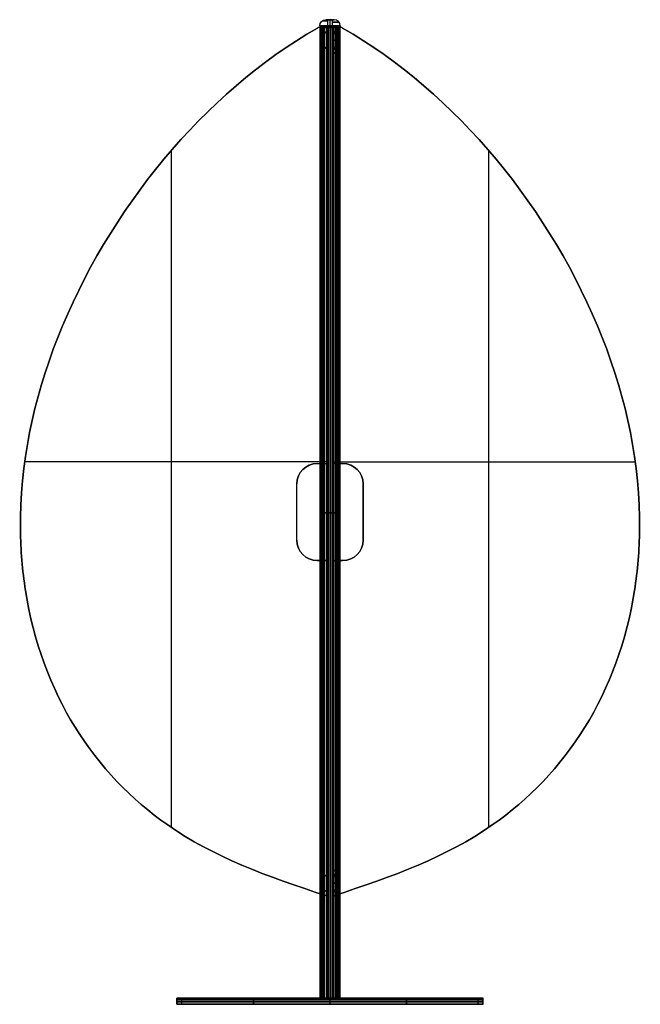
# Model space of a CAD drawing. Header units: millimetres. Extents: x -607 to 607, y -12 to 1915.
import ezdxf

# ---------------------------------------------------------------- set-up
doc = ezdxf.new("R2010")
doc.units = ezdxf.units.MM
doc.header["$MEASUREMENT"] = 0
doc.layers.add('Capa 01', color=7, linetype='Continuous', true_color=0x000000)

msp = doc.modelspace()

# ---------------------------------------------------------------- linework, layer by layer
at = {"layer": 'Capa 01', "color": 254, "true_color": 0xcad1ee}
for p, q in [((-8, 1915), (8, 1915)), ((0, 1915, -4), (0, 1915, 4)), ((-20, 1903), (-20, 1900)), ((-20, 1900), (20, 1900)), ((-19.7, 1900), (-6, 1900)), ((-16.6, 0, -4.5), (-16.6, 1900, -4.5)), ((-16.6, 0, 4.5), (-16.6, 1900, 4.5)), ((-16.3, 0, -6), (-16.3, 1900, -6)), ((-16.3, 0, 6), (-16.3, 1900, 6)), ((-15.3, 0, -7.5), (-15.3, 1900, -7.5)), ((-15.3, 0, 7.5), (-15.3, 1900, 7.5)), ((-13.8, 0, -7.5), (-13.8, 1900, -7.5)), ((-13.8, 0, 7.5), (-13.8, 1900, 7.5)), ((-12.8, 1900, 4), (-12.8, 1900, -4)), ((-10.3, 1891.5, -4), (-10.3, 1891.5, 4)), ((-10.3, 1888.5, -4), (-10.3, 1888.5, 4)), ((-9.9, 0, -10.5), (-9.9, 1900, -10.5)), ((-9.9, 0, 10.5), (-9.9, 1900, 10.5)), ((-6, 1900), (-3.5, 1900)), ((-6, 0), (-6, 1900)), ((-6, 1900), (-6, 1046.4)), ((-4.5, 0, 6.8), (-4.5, 1900, 6.8)), ((-4.5, 0, -6.8), (-4.5, 1900, -6.8)), ((4, 1901.5, 16), (-4, 1901.5, 16)), ((-4, 1901.5, -16), (4, 1901.5, -16)), ((-3.5, 1900), (-3.5, 0)), ((0, 1900, 16), (0, 1903, 16)), ((0, 1900, -16), (0, 1903, -16)), ((0, 0, -16), (0, 1900, -16)), ((0, 0, 16), (0, 1900, 16)), ((0, 0, -14.5), (0, 1900, -14.5)), ((0, 0, 14.5), (0, 1900, 14.5)), ((0, 1900, -16), (0, 1900, -14.5)), ((0, 1900, -12), (0, 1900, -10.5)), ((0, 1900, -5.5), (0, 1900, -3.5)), ((0, 1900, 3.5), (0, 1900, 5.5)), ((0, 1900, 10.5), (0, 1900, 12)), ((0, 1900, 14.5), (0, 1900, 16)), ((0, 0, -12), (0, 1900, -12)), ((0, 0, 12), (0, 1900, 12)), ((0, 1900, 5.5), (0, 0, 5.5)), ((0, 0, -10.5), (0, 1900, -10.5)), ((0, 0, 10.5), (0, 1900, 10.5)), ((0, 1900, -16), (0, 1900, 16)), ((3.5, 1900), (6, 1900)), ((3.5, 1900), (3.5, 0)), ((4.5, 0, 6.8), (4.5, 1900, 6.8)), ((4.5, 0, -6.8), (4.5, 1900, -6.8)), ((6, 1900, -7.2), (14.5, 1900, -7.2)), ((6, 1900, -7.2), (6, 1850, -7.2)), ((6, 1046.4), (6, 1900)), ((6, 1900), (19.7, 1900)), ((6, 0), (6, 1900)), ((6, 1900, 7.2), (6, 1850, 7.2)), ((6, 1900, 7.2), (14.5, 1900, 7.2)), ((9.9, 0, 10.5), (9.9, 1900, 10.5)), ((9.9, 0, -10.5), (9.9, 1900, -10.5)), ((10.2, 1892.5, -10.5), (10.2, 1900, -10.5)), ((10.2, 1900, -10.5), (10.2, 1900, -4)), ((10.2, 1891.5, -4), (10.2, 1900, -4)), ((10.2, 1900, 4), (10.2, 1900, 10.5)), ((10.2, 1892.5, 10.5), (10.2, 1900, 10.5)), ((10.2, 1891.5, 4), (10.2, 1900, 4)), ((10.2, 1891.5, -9.5), (10.2, 1892.5, -10.5)), ((10.2, 1891.5, 9.5), (10.2, 1892.5, 10.5)), ((10.2, 1891.5, -9.5), (10.2, 1891.5, -4)), ((10.2, 1891.5, -4), (10.2, 1891.5, 4)), ((10.2, 1891.5, 4), (10.2, 1891.5, 9.5)), ((10.2, 1888.5, -9.5), (10.2, 1887.5, -10.5)), ((10.2, 1888.5, -9.5), (10.2, 1888.5, -4)), ((10.2, 1861.5, -4), (10.2, 1888.5, -4)), ((10.2, 1888.5, -4), (10.2, 1888.5, 4)), ((10.2, 1888.5, 9.5), (10.2, 1887.5, 10.5)), ((10.2, 1888.5, 4), (10.2, 1888.5, 9.5)), ((10.2, 1861.5, 4), (10.2, 1888.5, 4)), ((12.8, 1900, 4), (12.8, 1900, -4)), ((13.8, 0, 7.5), (13.8, 1900, 7.5)), ((13.8, 0, -7.5), (13.8, 1900, -7.5)), ((14.5, 1850, -7.2), (14.5, 1900, -7.2)), ((14.5, 1850, 7.2), (14.5, 1900, 7.2)), ((15.3, 0, 7.5), (15.3, 1900, 7.5)), ((15.3, 0, -7.5), (15.3, 1900, -7.5)), ((16.3, 0, 6), (16.3, 1900, 6)), ((16.3, 0, -6), (16.3, 1900, -6)), ((16.6, 0, 4.5), (16.6, 1900, 4.5)), ((16.6, 0, -4.5), (16.6, 1900, -4.5)), ((20, 1903), (20, 1900)), ((6, 1875, -10.5), (14.5, 1875, -10.5)), ((6, 1875, -10.5), (6, 1875, -4)), ((14.5, 1875, -4), (6, 1875, -4)), ((6, 1875, 4), (6, 1875, 10.5)), ((6, 1875, 10.5), (14.5, 1875, 10.5)), ((6, 1875, 4), (14.5, 1875, 4)), ((10.2, 1862.5, -10.5), (10.2, 1887.5, -10.5)), ((10.2, 1862.5, 10.5), (10.2, 1887.5, 10.5)), ((14.5, 1875, -10.5), (14.5, 1875, -4)), ((14.5, 1875, 4), (14.5, 1875, 10.5)), ((-10.3, 1861.5, -4), (-10.3, 1861.5, 4)), ((-10.3, 1858.5, -4), (-10.3, 1858.5, 4)), ((6, 1850, -7.2), (14.5, 1850, -7.2)), ((6, 1850, 7.2), (14.5, 1850, 7.2)), ((10.2, 1861.5, -9.5), (10.2, 1862.5, -10.5)), ((10.2, 1861.5, 9.5), (10.2, 1862.5, 10.5)), ((10.2, 1861.5, -9.5), (10.2, 1861.5, -4)), ((10.2, 1861.5, -4), (10.2, 1861.5, 4)), ((10.2, 1861.5, 4), (10.2, 1861.5, 9.5)), ((10.2, 1858.5, -9.5), (10.2, 1857.5, -10.5)), ((10.2, 1858.5, -9.5), (10.2, 1858.5, -4)), ((10.2, 1850, -4), (10.2, 1858.5, -4)), ((10.2, 1858.5, -4), (10.2, 1858.5, 4)), ((10.2, 1858.5, 9.5), (10.2, 1857.5, 10.5)), ((10.2, 1858.5, 4), (10.2, 1858.5, 9.5)), ((10.2, 1850, 4), (10.2, 1858.5, 4)), ((10.2, 1850, -10.5), (10.2, 1857.5, -10.5)), ((10.2, 1850, 10.5), (10.2, 1857.5, 10.5)), ((10.2, 1850, -4), (10.2, 1850, -10.5)), ((10.2, 1850, 10.5), (10.2, 1850, 4)), ((-310.8, 1658.6, -4), (-310.8, 334.3, -4)), ((-310.8, 1658.6, 4), (-310.8, 334.3, 4)), ((310.8, 334.3, -4), (310.8, 1658.6, -4)), ((310.8, 334.3, 4), (310.8, 1658.6, 4)), ((-6, 1473.2, 4), (-6, 1473.2, -4)), ((6, 1473.2, 4), (6, 1473.2, -4)), ((-6, 1050, -4), (-597.4, 1050, -4)), ((-6, 1050, 4), (-597.4, 1050, 4)), ((-25, 1046.4), (-6, 1046.4)), ((-15.5, 1046.4, -4), (-15.5, 1046.4, 4)), ((6, 1050, -4), (597.4, 1050, -4)), ((6, 1050, 4), (597.4, 1050, 4)), ((6, 1046.4), (25, 1046.4)), ((15.5, 1046.4, -4), (15.5, 1046.4, 4)), ((-65, 896.4), (-65, 1006.4)), ((65, 896.4), (65, 1006.4)), ((-65, 951.4, 4), (-65, 951.4, -4)), ((-13.8, 950, -4.5), (-19.4, 950, -4.5)), ((-13.8, 950, 4.5), (-19.4, 950, 4.5)), ((-15.3, 950, -6), (-17.2, 950, -6)), ((-15.3, 950, 6), (-17.2, 950, 6)), ((-15.3, 950, -6), (-15.3, 950, -9.1)), ((-15.3, 950, 6), (-15.3, 950, 9.1)), ((-13.8, 950, -4.5), (-13.8, 950, -10.5)), ((-6, 950, -10.5), (-13.8, 950, -10.5)), ((-6, 950, 10.5), (-13.8, 950, 10.5)), ((-13.8, 950, 4.5), (-13.8, 950, 10.5)), ((12.1, 950, -12), (-12.1, 950, -12)), ((12.1, 950, 12), (-12.1, 950, 12)), ((-6, 950, 10.5), (-6, 950, -10.5)), ((-4.5, 950, 10.5), (-4.5, 950, 3.2)), ((-4.5, 950, -3.2), (-4.5, 950, -10.5)), ((-4.5, 950, -10.5), (4.5, 950, -10.5)), ((4.5, 950, 10.5), (-4.5, 950, 10.5)), ((-4, 950, -16), (4, 950, -16)), ((-4, 950, 16), (4, 950, 16)), ((-4, 950, -14.5), (4, 950, -14.5)), ((-4, 950, 14.5), (4, 950, 14.5)), ((4.5, 950, 3.2), (4.5, 950, 10.5)), ((4.5, 950, -10.5), (4.5, 950, -3.2)), ((6, 950, 10.5), (13.8, 950, 10.5)), ((6, 950, -10.5), (6, 950, 10.5)), ((6, 950, -10.5), (13.8, 950, -10.5)), ((13.8, 950, 4.5), (19.4, 950, 4.5)), ((13.8, 950, 4.5), (13.8, 950, 10.5)), ((13.8, 950, -4.5), (13.8, 950, -10.5)), ((13.8, 950, -4.5), (19.4, 950, -4.5)), ((15.3, 950, 6), (17.2, 950, 6)), ((15.3, 950, 6), (15.3, 950, 9.1)), ((15.3, 950, -6), (17.2, 950, -6)), ((15.3, 950, -6), (15.3, 950, -9.1)), ((65, 951.4, -4), (65, 951.4, 4)), ((-25, 856.4), (-6, 856.4)), ((-15.5, 856.4, 4), (-15.5, 856.4, -4)), ((-6, 856.4), (-6, 200)), ((6, 200), (6, 856.4)), ((6, 856.4), (25, 856.4)), ((15.5, 856.4, 4), (15.5, 856.4, -4)), ((-6, 528.2, 4), (-6, 528.2, -4)), ((6, 528.2, 4), (6, 528.2, -4)), ((-10.3, 241.5, -4), (-10.3, 241.5, 4)), ((-10.3, 238.5, -4), (-10.3, 238.5, 4)), ((6, 250, 7.2), (6, 200, 7.2)), ((6, 250, 7.2), (14.5, 250, 7.2)), ((6, 250, -7.2), (14.5, 250, -7.2)), ((6, 250, -7.2), (6, 200, -7.2)), ((10.2, 250, 4), (10.2, 250, 10.5)), ((10.2, 242.5, 10.5), (10.2, 250, 10.5)), ((10.2, 241.5, 4), (10.2, 250, 4)), ((10.2, 242.5, -10.5), (10.2, 250, -10.5)), ((10.2, 250, -10.5), (10.2, 250, -4)), ((10.2, 241.5, -4), (10.2, 250, -4)), ((10.2, 241.5, 9.5), (10.2, 242.5, 10.5)), ((10.2, 241.5, -9.5), (10.2, 242.5, -10.5)), ((10.2, 241.5, 4), (10.2, 241.5, 9.5)), ((10.2, 241.5, -4), (10.2, 241.5, 4)), ((10.2, 241.5, -9.5), (10.2, 241.5, -4)), ((10.2, 238.5, 9.5), (10.2, 237.5, 10.5)), ((10.2, 238.5, 4), (10.2, 238.5, 9.5)), ((10.2, 211.5, 4), (10.2, 238.5, 4)), ((10.2, 238.5, -4), (10.2, 238.5, 4)), ((10.2, 238.5, -9.5), (10.2, 237.5, -10.5)), ((10.2, 238.5, -9.5), (10.2, 238.5, -4)), ((10.2, 211.5, -4), (10.2, 238.5, -4)), ((10.2, 212.5, 10.5), (10.2, 237.5, 10.5)), ((10.2, 212.5, -10.5), (10.2, 237.5, -10.5)), ((14.5, 200, 7.2), (14.5, 250, 7.2)), ((14.5, 200, -7.2), (14.5, 250, -7.2)), ((6, 225, 4), (6, 225, 10.5)), ((6, 225, 10.5), (14.5, 225, 10.5)), ((6, 225, 4), (14.5, 225, 4)), ((6, 225, -10.5), (14.5, 225, -10.5)), ((6, 225, -10.5), (6, 225, -4)), ((14.5, 225, -4), (6, 225, -4)), ((10.2, 211.5, 9.5), (10.2, 212.5, 10.5)), ((10.2, 211.5, -9.5), (10.2, 212.5, -10.5)), ((14.5, 225, 4), (14.5, 225, 10.5)), ((14.5, 225, -10.5), (14.5, 225, -4)), ((-10.3, 211.5, -4), (-10.3, 211.5, 4)), ((-10.3, 208.5, -4), (-10.3, 208.5, 4)), ((6, 200, 7.2), (14.5, 200, 7.2)), ((6, 200, -7.2), (14.5, 200, -7.2)), ((10.2, 211.5, 4), (10.2, 211.5, 9.5)), ((10.2, 211.5, -4), (10.2, 211.5, 4)), ((10.2, 211.5, -9.5), (10.2, 211.5, -4)), ((10.2, 208.5, 9.5), (10.2, 207.5, 10.5)), ((10.2, 208.5, 4), (10.2, 208.5, 9.5)), ((10.2, 200, 4), (10.2, 208.5, 4)), ((10.2, 208.5, -4), (10.2, 208.5, 4)), ((10.2, 208.5, -9.5), (10.2, 207.5, -10.5)), ((10.2, 208.5, -9.5), (10.2, 208.5, -4)), ((10.2, 200, -4), (10.2, 208.5, -4)), ((10.2, 200, 10.5), (10.2, 207.5, 10.5)), ((10.2, 200, -10.5), (10.2, 207.5, -10.5)), ((10.2, 200, 10.5), (10.2, 200, 4)), ((10.2, 200, -4), (10.2, 200, -10.5)), ((-300, 0), (300, 0)), ((-6, 0), (-3.5, 0)), ((0, 0, -150), (0, 0, 150)), ((0, 0, -16), (0, 0, -14.5)), ((0, 0, -12), (0, 0, -10.5)), ((0, 0, -5.5), (0, 0, -3.5)), ((0, 0, 3.5), (0, 0, 5.5)), ((0, 0, 10.5), (0, 0, 12)), ((0, 0, 14.5), (0, 0, 16)), ((3.5, 0), (6, 0)), ((-300, -12), (-300, 0)), ((-300, -12), (-299, -12)), ((-299, -2), (-290, -2)), ((-299, -12), (-299, -2)), ((-290, -12), (-290, -2)), ((-290, -12), (290, -12)), ((-150, -6, 150), (150, -6, 150)), ((150, -6, -150), (-150, -6, -150)), ((-150, -7, -140), (150, -7, -140)), ((150, -7, 140), (-150, -7, 140)), ((150, -7, 149), (-150, -7, 149)), ((-150, -7, -149), (150, -7, -149)), ((0, -12, 150), (0, 0, 150)), ((0, -12, -150), (0, 0, -150)), ((0, -2, -149), (0, -2, -140)), ((0, -2, 140), (0, -2, 149)), ((0, -12, -140), (0, -2, -140)), ((0, -12, 140), (0, -2, 140)), ((0, -12, 149), (0, -2, 149)), ((0, -12, -149), (0, -2, -149)), ((0, -12, 140), (0, -12, -140)), ((0, -12, 150), (0, -12, 149)), ((0, -12, -149), (0, -12, -150)), ((290, -2), (299, -2)), ((290, -12), (290, -2)), ((299, -12), (299, -2)), ((299, -12), (300, -12)), ((300, -12), (300, 0))]:
    msp.add_line(p, q, dxfattribs=at)
at = {"layer": 'Capa 01', "color": 254, "true_color": 0xcad1ee, "extrusion": (-7.40149e-17, 0, -1)}
msp.add_arc((8, 1903), 12, 0, 90, dxfattribs=at)
at = {"layer": 'Capa 01', "color": 254, "true_color": 0xcad1ee, "extrusion": (0, 1, 0)}
for centre, radius, start, end in [((4, 0, 1912.8), 10.9, 270, 90), ((-4, 0, 1909.9), 13.8, 90, 270), ((4, 0, 1900), 16, 270, 90), ((0, 0, 1900), 5.5, 35.0968, 144.9032), ((0, 0, 1900), 5.5, 215.0968, 270), ((-4, 0, 1900), 16, 90, 270), ((150, 0), 150, 270, 90), ((4, 0), 16, 16.3348, 90), ((4, 0), 16, 270, 343.6652), ((4, 0), 14.5, 24.4433, 38.8025), ((4, 0), 14.5, 321.1975, 335.5567), ((4, 0), 14.5, 55.8516, 90), ((4, 0), 14.5, 270, 304.1484), ((0, 0), 5.5, 270, 324.9032), ((0, 0), 5.5, 35.0968, 144.9032), ((0, 0), 3.5, 270, 90), ((0, 0), 5.5, 215.0968, 270), ((-4, 0), 16, 196.3348, 270), ((-4, 0), 14.5, 235.8516, 270), ((-4, 0), 14.5, 90, 124.1484), ((-4, 0), 16, 90, 163.6652), ((-4, 0), 14.5, 204.4433, 218.8025), ((-4, 0), 14.5, 141.1975, 155.5567), ((-150, 0), 150, 90, 270), ((150, 0, -6), 150, 270, 90), ((150, 0, -7), 149, 270, 90), ((150, 0, -7), 140, 270, 90), ((150, 0, -12), 140, 270, 90), ((-150, 0, -2), 149, 90, 270), ((-150, 0, -6), 150, 90, 270), ((-150, 0, -7), 140, 90, 270), ((-150, 0, -7), 149, 90, 270), ((-150, 0, -12), 140, 90, 270)]:
    msp.add_arc(centre, radius, start, end, dxfattribs=at)
at = {"layer": 'Capa 01', "color": 254, "true_color": 0xcad1ee, "extrusion": (0, 1, -2.84217e-14)}
msp.add_arc((4, 0, 1915), 4, 270, 90, dxfattribs=at)
at = {"layer": 'Capa 01', "color": 254, "true_color": 0xcad1ee, "extrusion": (1, 0, -7.22801e-17)}
msp.add_arc((1903, -4, -4), 12, 270, 0, dxfattribs=at)
at = {"layer": 'Capa 01', "color": 254, "true_color": 0xcad1ee, "extrusion": (-1, 0, 0)}
for centre, start, end in [((-1903, 4, 4), 90, 180), ((-1903, 4), 90, 180), ((-1903, -4, -4), 180, 270)]:
    msp.add_arc(centre, 12, start, end, dxfattribs=at)
at = {"layer": 'Capa 01', "color": 254, "true_color": 0xcad1ee, "extrusion": (1, 0, 0)}
for centre, start, end in [((1903, -4), 270, 0), ((1903, 4, 4), 360, 90)]:
    msp.add_arc(centre, 12, start, end, dxfattribs=at)
at = {"layer": 'Capa 01', "color": 254, "true_color": 0xcad1ee, "extrusion": (0, 1, 2.84217e-14)}
msp.add_arc((-4, 0, 1915), 4, 90, 270, dxfattribs=at)
at = {"layer": 'Capa 01', "color": 254, "true_color": 0xcad1ee}
for centre, radius, start, end in [((8, 1903), 12, 0, 90), ((-19.7, 1890, -4), 10, 90, 119.682), ((-19.7, 1890, 4), 10, 90, 119.682), ((-19.7, 1890), 10, 90, 119.682), ((-10.3, 1890), 1.5, 0, 180), ((-10.3, 1890), 1.5, 180, 0), ((-10.3, 1890, -4), 1.5, 0, 180), ((10.2, 1890, -10.5), 2.5, 180, 0), ((10.2, 1890, -9.5), 1.5, 0, 180), ((10.2, 1890, -4), 1.5, 0, 180), ((10.2, 1890, -6.8), 1.5, 0, 180), ((10.2, 1890), 1.5, 0, 180), ((10.2, 1890, 6.7), 1.5, 0, 180), ((10.2, 1890, -6.8), 1.5, 180, 0), ((10.2, 1890, -4), 1.5, 180, 0), ((10.2, 1890), 1.5, 180, 0), ((10.2, 1890, 9.5), 1.5, 180, 0), ((10.2, 1890, 4), 1.5, 180, 0), ((10.2, 1890, 6.7), 1.5, 180, 0), ((19.7, 1890, -4), 10, 60.318, 90), ((19.7, 1890, 4), 10, 60.318, 90), ((19.7, 1890), 10, 60.318, 90), ((-10.3, 1860), 1.5, 0, 180), ((-10.3, 1860), 1.5, 180, 0), ((-10.3, 1860, -4), 1.5, 0, 180), ((10.2, 1860, -10.5), 2.5, 180, 0), ((10.2, 1860, -9.5), 1.5, 0, 180), ((10.2, 1860, -4), 1.5, 0, 180), ((10.2, 1860, -6.8), 1.5, 0, 180), ((10.2, 1860), 1.5, 0, 180), ((10.2, 1860, 6.7), 1.5, 0, 180), ((10.2, 1860, -6.8), 1.5, 180, 0), ((10.2, 1860, -4), 1.5, 180, 0), ((10.2, 1860), 1.5, 180, 0), ((10.2, 1860, 9.5), 1.5, 180, 0), ((10.2, 1860, 4), 1.5, 180, 0), ((10.2, 1860, 6.7), 1.5, 180, 0), ((-25, 1006.4), 40, 90, 180), ((25, 1006.4), 40, 0, 90), ((-25, 896.4), 40, 180, 270), ((25, 896.4), 40, 270, 0), ((-10.3, 240, -4), 1.5, 0, 180), ((-10.3, 240), 1.5, 0, 180), ((-10.3, 240), 1.5, 180, 0), ((10.2, 240, -10.5), 2.5, 180, 0), ((10.2, 240, 6.7), 1.5, 0, 180), ((10.2, 240), 1.5, 0, 180), ((10.2, 240, -9.5), 1.5, 0, 180), ((10.2, 240, -4), 1.5, 0, 180), ((10.2, 240, -6.8), 1.5, 0, 180), ((10.2, 240, 9.5), 1.5, 180, 0), ((10.2, 240, 4), 1.5, 180, 0), ((10.2, 240, 6.7), 1.5, 180, 0), ((10.2, 240, -4), 1.5, 180, 0), ((10.2, 240), 1.5, 180, 0), ((10.2, 240, -6.8), 1.5, 180, 0), ((-10.3, 210, -4), 1.5, 360, 180), ((-10.3, 210), 1.5, 0, 180), ((-10.3, 210), 1.5, 180, 0), ((10.2, 210, -10.5), 2.5, 180, 0), ((10.2, 210, 6.7), 1.5, 0, 180), ((10.2, 210), 1.5, 0, 180), ((10.2, 210, -9.5), 1.5, 0, 180), ((10.2, 210, -4), 1.5, 360, 180), ((10.2, 210, -6.8), 1.5, 0, 180), ((10.2, 210, 9.5), 1.5, 180, 0), ((10.2, 210, 4), 1.5, 180, 0), ((10.2, 210, 6.7), 1.5, 180, 0), ((10.2, 210, -4), 1.5, 180, 0), ((10.2, 210), 1.5, 180, 0), ((10.2, 210, -6.8), 1.5, 180, 0)]:
    msp.add_arc(centre, radius, start, end, dxfattribs=at)
at = {"layer": 'Capa 01', "color": 254, "true_color": 0xcad1ee, "extrusion": (0, -1, 0)}
for centre, radius, start, end in [((-4, 0, -1903), 16, 90, 270), ((-4, 0, -1901.5), 16, 90, 270), ((-4, 0, -1900), 16, 90, 163.6652), ((-4, 0, -1900), 16, 196.3348, 270), ((-4, 0, -1900), 14.5, 141.1975, 155.5567), ((-4, 0, -1900), 14.5, 204.4433, 218.8025), ((-4, 0, -1900), 14.5, 90, 124.1484), ((-4, 0, -1900), 14.5, 235.8516, 270), ((0, 0, -1900), 5.5, 215.0968, 270), ((0, 0, -1900), 3.5, 90, 270), ((0, 0, -1900), 3.5, 270, 90), ((4, 0, -1903), 16, 270, 90), ((4, 0, -1901.5), 16, 270, 90), ((4, 0, -1900), 16, 270, 343.6652), ((4, 0, -1900), 14.5, 270, 304.1484), ((4, 0, -1900), 14.5, 55.8516, 90), ((4, 0, -1900), 16, 16.3348, 90), ((4, 0, -1900), 14.5, 321.1975, 335.5567), ((4, 0, -1900), 14.5, 24.4433, 38.8025), ((-4, 0, -950), 16, 90, 163.6652), ((-4, 0, -950), 16, 196.3348, 270), ((-4, 0, -950), 14.5, 141.1975, 155.5567), ((-4, 0, -950), 14.5, 204.4433, 218.8025), ((-4, 0, -950), 14.5, 90, 124.1484), ((-4, 0, -950), 14.5, 235.8516, 270), ((0, 0, -950), 5.5, 215.0968, 270), ((0, 0, -950), 5.5, 35.0968, 144.9032), ((0, 0, -950), 3.5, 90, 270), ((0, 0, -950), 5.5, 270, 324.9032), ((0, 0, -950), 3.5, 270, 90), ((4, 0, -950), 16, 270, 343.6652), ((4, 0, -950), 14.5, 270, 304.1484), ((4, 0, -950), 14.5, 55.8516, 90), ((4, 0, -950), 16, 16.3348, 90), ((4, 0, -950), 14.5, 321.1975, 335.5567), ((4, 0, -950), 14.5, 24.4433, 38.8025), ((0, 0), 3.5, 270, 90), ((-150, 0, 2), 140, 90, 270), ((150, 0, 2), 140, 270, 90)]:
    msp.add_arc(centre, radius, start, end, dxfattribs=at)
at = {"layer": 'Capa 01', "color": 254, "true_color": 0xcad1ee, "extrusion": (0, 0, -1)}
for centre, radius, start, end in [((10.2, 1890, -4), 1.5, 0, 180), ((10.2, 1890, 4), 1.5, 180, 0), ((10.2, 1890, -4), 1.5, 180, 0), ((-10.3, 1890, 10.5), 2.5, 0, 180), ((-10.3, 1890, 4), 1.5, 0, 180), ((-10.3, 1890, -4), 1.5, 0, 180), ((-10.3, 1890, -4), 1.5, 0, 180), ((-10.3, 1890, -9.5), 1.5, 0, 180), ((-10.3, 1890, 9.5), 1.5, 180, 0), ((-10.3, 1890, 4), 1.5, 180, 0), ((-10.3, 1890, -4), 1.5, 180, 0), ((10.2, 1860, -4), 1.5, 0, 180), ((10.2, 1860, 4), 1.5, 180, 0), ((10.2, 1860, -4), 1.5, 180, 0), ((-10.3, 1860, 10.5), 2.5, 360, 180), ((-10.3, 1860, 4), 1.5, 0, 180), ((-10.3, 1860, -4), 1.5, 0, 180), ((-10.3, 1860, -4), 1.5, 0, 180), ((-10.3, 1860, -9.5), 1.5, 0, 180), ((-10.3, 1860, 9.5), 1.5, 180, 0), ((-10.3, 1860, 4), 1.5, 180, 0), ((-10.3, 1860, -4), 1.5, 180, 0), ((25, 1006.4, 4), 40, 360, 90), ((25, 1006.4, -4), 40, 360, 90), ((-25, 1006.4, -4), 40, 90, 180), ((-25, 1006.4, 4), 40, 90, 180), ((25, 896.4, 4), 40, 270, 0), ((25, 896.4, -4), 40, 270, 0), ((-25, 896.4, -4), 40, 180, 270), ((-25, 896.4, 4), 40, 180, 270), ((10.2, 240, -4), 1.5, 0, 180), ((10.2, 240, 4), 1.5, 180, 0), ((10.2, 240, -4), 1.5, 180, 0), ((-10.3, 240, 10.5), 2.5, 0, 180), ((-10.3, 240, -4), 1.5, 0, 180), ((-10.3, 240, -9.5), 1.5, 0, 180), ((-10.3, 240, 4), 1.5, 0, 180), ((-10.3, 240, -4), 1.5, 0, 180), ((-10.3, 240, -4), 1.5, 180, 0), ((-10.3, 240, 9.5), 1.5, 180, 0), ((-10.3, 240, 4), 1.5, 180, 0), ((-10.3, 210, 10.5), 2.5, 360, 180), ((10.2, 210, -4), 1.5, 360, 180), ((10.2, 210, 4), 1.5, 180, 0), ((10.2, 210, -4), 1.5, 180, 0), ((-10.3, 210, -4), 1.5, 360, 180), ((-10.3, 210, 4), 1.5, 360, 180), ((-10.3, 210, -4), 1.5, 360, 180), ((-10.3, 210, -9.5), 1.5, 0, 180), ((-10.3, 210, -4), 1.5, 180, 0), ((-10.3, 210, 9.5), 1.5, 180, 0), ((-10.3, 210, 4), 1.5, 180, 0)]:
    msp.add_arc(centre, radius, start, end, dxfattribs=at)
at = {"layer": 'Capa 01', "color": 254, "true_color": 0xcad1ee, "extrusion": (3.55271e-16, 0, -1)}
for centre, start in [((-10.3, 1890, -10.5), 0), ((-10.3, 1860, -10.5), 360), ((-10.3, 240, -10.5), 0), ((-10.3, 210, -10.5), 360)]:
    msp.add_arc(centre, 2.5, start, 180, dxfattribs=at)
at = {"layer": 'Capa 01', "color": 254, "true_color": 0xcad1ee, "extrusion": (-3.55271e-16, 0, -1)}
for centre in [(-10.3, 1890, -10.5), (-10.3, 1860, -10.5), (-10.3, 240, -10.5), (-10.3, 210, -10.5)]:
    msp.add_arc(centre, 2.5, 180, 0, dxfattribs=at)
at = {"layer": 'Capa 01', "color": 254, "true_color": 0xcad1ee, "extrusion": (-2.24387e-33, -1, 5.92119e-18)}
msp.add_arc((-150, 0, 12), 150, 90, 270, dxfattribs=at)
at = {"layer": 'Capa 01', "color": 254, "true_color": 0xcad1ee, "extrusion": (0, 1, -2.98046e-18)}
msp.add_arc((150, 0, -2), 149, 270, 90, dxfattribs=at)
at = {"layer": 'Capa 01', "color": 254, "true_color": 0xcad1ee, "extrusion": (0, 1, 5.96093e-18)}
msp.add_arc((150, 0, -12), 149, 270, 90, dxfattribs=at)
at = {"layer": 'Capa 01', "color": 254, "true_color": 0xcad1ee, "extrusion": (0, 1, -5.96093e-18)}
msp.add_arc((-150, 0, -12), 149, 90, 270, dxfattribs=at)
at = {"layer": 'Capa 01', "color": 254, "true_color": 0xcad1ee, "extrusion": (0, -1, -5.92119e-18)}
msp.add_arc((150, 0, 12), 150, 270, 90, dxfattribs=at)
at = {"layer": 'Capa 01', "color": 254, "true_color": 0xcad1ee}
for points in [[(-4, 1915, 4), (0, 1915, 4), (4, 1915, 4)], [(4, 1915, -4), (0, 1915, -4), (-4, 1915, -4)], [(-24.6, 1898.7, -4), (-24.6, 1898.7), (-24.6, 1898.7, 4)], [(-6, 1900, -4), (-12.8, 1900, -4), (-19.7, 1900, -4)], [(-6, 1900, 4), (-12.8, 1900, 4), (-19.7, 1900, 4)], [(-19.7, 1900, 4), (-19.7, 1900), (-19.7, 1900, -4)], [(-19.4, 1900, 4.5), (-19.4, 950, 4.5), (-19.4, 0, 4.5)], [(-19.4, 0, -4.5), (-19.4, 950, -4.5), (-19.4, 1900, -4.5)], [(-13.8, 1900, 4.5), (-16.6, 1900, 4.5), (-19.4, 1900, 4.5)], [(-19.4, 1900, -4.5), (-16.6, 1900, -4.5), (-13.8, 1900, -4.5)], [(-17.2, 1900, 6), (-17.2, 950, 6), (-17.2, 0, 6)], [(-17.2, 0, -6), (-17.2, 950, -6), (-17.2, 1900, -6)], [(-15.3, 1900, -6), (-16.3, 1900, -6), (-17.2, 1900, -6)], [(-17.2, 1900, 6), (-16.3, 1900, 6), (-15.3, 1900, 6)], [(-15.3, 0, 9.1), (-15.3, 950, 9.1), (-15.3, 1900, 9.1)], [(-15.3, 1900, -9.1), (-15.3, 950, -9.1), (-15.3, 0, -9.1)], [(-15.3, 1900, -9.1), (-15.3, 1900, -7.5), (-15.3, 1900, -6)], [(-15.3, 1900, 6), (-15.3, 1900, 7.5), (-15.3, 1900, 9.1)], [(-15.3, 1900, -6), (-15.3, 950, -6), (-15.3, 0, -6)], [(-15.3, 1900, 6), (-15.3, 950, 6), (-15.3, 0, 6)], [(-6, 1900, 10.5), (-9.9, 1900, 10.5), (-13.8, 1900, 10.5)], [(-13.8, 1900, 10.5), (-13.8, 1900, 7.5), (-13.8, 1900, 4.5)], [(-13.8, 1900, -4.5), (-13.8, 1900, -7.5), (-13.8, 1900, -10.5)], [(-13.8, 1900, -10.5), (-9.9, 1900, -10.5), (-6, 1900, -10.5)], [(-13.8, 1900, -4.5), (-13.8, 950, -4.5), (-13.8, 0, -4.5)], [(-13.8, 0, -10.5), (-13.8, 950, -10.5), (-13.8, 1900, -10.5)], [(-13.8, 0, 10.5), (-13.8, 950, 10.5), (-13.8, 1900, 10.5)], [(-13.8, 1900, 4.5), (-13.8, 950, 4.5), (-13.8, 0, 4.5)], [(-12.1, 1900, 12), (-12.1, 950, 12), (-12.1, 0, 12)], [(-12.1, 0, -12), (-12.1, 950, -12), (-12.1, 1900, -12)], [(-12.1, 1900, 12), (0, 1900, 12), (12.1, 1900, 12)], [(12.1, 1900, -12), (0, 1900, -12), (-12.1, 1900, -12)], [(-11.7, 1890, -4), (-11.7, 1890), (-11.7, 1890, 4)], [(-8.8, 1890, 4), (-8.8, 1890), (-8.8, 1890, -4)], [(-6, 1900, -10.5), (-6, 1900), (-6, 1900, 10.5)], [(-6, 1900, -10.5), (-6, 950, -10.5), (-6, 0, -10.5)], [(-6, 1900, 10.5), (-6, 950, 10.5), (-6, 0, 10.5)], [(-6, 1046.4, -4), (-6, 1473.2, -4), (-6, 1900, -4)], [(-6, 1046.4, 4), (-6, 1473.2, 4), (-6, 1900, 4)], [(-6, 1900, 4), (-6, 1900), (-6, 1900, -4)], [(-4.5, 0, -3.2), (-4.5, 950, -3.2), (-4.5, 1900, -3.2)], [(-4.5, 1900, 10.5), (-4.5, 950, 10.5), (-4.5, 0, 10.5)], [(-4.5, 0, 3.2), (-4.5, 950, 3.2), (-4.5, 1900, 3.2)], [(-4.5, 1900, 3.2), (-4.5, 1900, 6.8), (-4.5, 1900, 10.5)], [(-4.5, 0, -10.5), (-4.5, 950, -10.5), (-4.5, 1900, -10.5)], [(-4.5, 1900, -10.5), (-4.5, 1900, -6.8), (-4.5, 1900, -3.2)], [(4.5, 1900, 10.5), (0, 1900, 10.5), (-4.5, 1900, 10.5)], [(-4.5, 1900, -10.5), (0, 1900, -10.5), (4.5, 1900, -10.5)], [(-4, 1900, 16), (-4, 1901.5, 16), (-4, 1903, 16)], [(-4, 1903, -16), (-4, 1901.5, -16), (-4, 1900, -16)], [(-4, 1903, 16), (0, 1903, 16), (4, 1903, 16)], [(4, 1903, -16), (0, 1903, -16), (-4, 1903, -16)], [(-4, 0, 16), (-4, 950, 16), (-4, 1900, 16)], [(-4, 0, 14.5), (-4, 950, 14.5), (-4, 1900, 14.5)], [(-4, 1900, -16), (-4, 950, -16), (-4, 0, -16)], [(4, 1900, -16), (0, 1900, -16), (-4, 1900, -16)], [(4, 1900, 16), (0, 1900, 16), (-4, 1900, 16)], [(-4, 1900, -14.5), (-4, 950, -14.5), (-4, 0, -14.5)], [(4, 1900, 14.5), (0, 1900, 14.5), (-4, 1900, 14.5)], [(-4, 1900, -14.5), (0, 1900, -14.5), (4, 1900, -14.5)], [(4, 1900, 16), (0, 1900, 16), (-4, 1900, 16)], [(-4, 1900, -16), (0, 1900, -16), (4, 1900, -16)], [(0, 0, 3.5), (0, 950, 3.5), (0, 1900, 3.5)], [(0, 1900, -3.5), (0, 950, -3.5), (0, 0, -3.5)], [(0, 1900, -5.5), (0, 950, -5.5), (0, 0, -5.5)], [(4, 1903, 16), (4, 1901.5, 16), (4, 1900, 16)], [(4, 1900, -16), (4, 1901.5, -16), (4, 1903, -16)], [(4, 0, -16), (4, 950, -16), (4, 1900, -16)], [(4, 0, -14.5), (4, 950, -14.5), (4, 1900, -14.5)], [(4, 0, 16), (4, 950, 16), (4, 1900, 16)], [(4, 1900, 14.5), (4, 950, 14.5), (4, 0, 14.5)], [(4.5, 0, 10.5), (4.5, 950, 10.5), (4.5, 1900, 10.5)], [(4.5, 1900, 10.5), (4.5, 1900, 6.8), (4.5, 1900, 3.2)], [(4.5, 1900, 3.2), (4.5, 950, 3.2), (4.5, 0, 3.2)], [(4.5, 1900, -10.5), (4.5, 950, -10.5), (4.5, 0, -10.5)], [(4.5, 0, -3.2), (4.5, 950, -3.2), (4.5, 1900, -3.2)], [(4.5, 1900, -3.2), (4.5, 1900, -6.8), (4.5, 1900, -10.5)], [(6, 1900, -10.5), (6, 1875, -10.5), (6, 1850, -10.5)], [(14.5, 1900, -10.5), (10.2, 1900, -10.5), (6, 1900, -10.5)], [(6, 1900, -4), (10.2, 1900, -4), (14.5, 1900, -4)], [(6, 1900, -10.5), (6, 1900, -7.2), (6, 1900, -4)], [(6, 1850, -4), (6, 1875, -4), (6, 1900, -4)], [(19.7, 1900, -4), (12.8, 1900, -4), (6, 1900, -4)], [(6, 1900, -4), (6, 1473.2, -4), (6, 1046.4, -4)], [(19.7, 1900, 4), (12.8, 1900, 4), (6, 1900, 4)], [(6, 1900, 4), (6, 1473.2, 4), (6, 1046.4, 4)], [(6, 1900, -4), (6, 1900), (6, 1900, 4)], [(13.8, 1900, 10.5), (9.9, 1900, 10.5), (6, 1900, 10.5)], [(6, 1900, 10.5), (6, 1900), (6, 1900, -10.5)], [(6, 1900, -10.5), (9.9, 1900, -10.5), (13.8, 1900, -10.5)], [(6, 1900, 10.5), (6, 950, 10.5), (6, 0, 10.5)], [(6, 1900, -10.5), (6, 950, -10.5), (6, 0, -10.5)], [(6, 1900, 4), (6, 1875, 4), (6, 1850, 4)], [(6, 1850, 10.5), (6, 1875, 10.5), (6, 1900, 10.5)], [(6, 1900, 10.5), (6, 1900, 7.2), (6, 1900, 4)], [(14.5, 1900, 4), (10.2, 1900, 4), (6, 1900, 4)], [(6, 1900, 10.5), (10.2, 1900, 10.5), (14.5, 1900, 10.5)], [(8.8, 1890, -9.5), (8.3, 1890, -10), (7.8, 1890, -10.5)], [(7.8, 1890, 10.5), (8.3, 1890, 10), (8.8, 1890, 9.5)], [(8.8, 1890, -4), (8.8, 1890, -6.8), (8.8, 1890, -9.5)], [(8.8, 1890, 4), (8.8, 1890), (8.8, 1890, -4)], [(8.8, 1890, 9.5), (8.8, 1890, 6.7), (8.8, 1890, 4)], [(12.7, 1890, -10.5), (12.2, 1890, -10), (11.7, 1890, -9.5)], [(11.7, 1890, -9.5), (11.7, 1890, -6.8), (11.7, 1890, -4)], [(11.7, 1890, -4), (11.7, 1890), (11.7, 1890, 4)], [(11.7, 1890, 9.5), (12.2, 1890, 10), (12.7, 1890, 10.5)], [(11.7, 1890, 4), (11.7, 1890, 6.7), (11.7, 1890, 9.5)], [(12.1, 1900, -12), (12.1, 950, -12), (12.1, 0, -12)], [(12.1, 0, 12), (12.1, 950, 12), (12.1, 1900, 12)], [(19.4, 1900, 4.5), (16.6, 1900, 4.5), (13.8, 1900, 4.5)], [(13.8, 1900, 4.5), (13.8, 1900, 7.5), (13.8, 1900, 10.5)], [(13.8, 1900, -10.5), (13.8, 1900, -7.5), (13.8, 1900, -4.5)], [(13.8, 1900, -4.5), (16.6, 1900, -4.5), (19.4, 1900, -4.5)], [(13.8, 1900, 4.5), (13.8, 950, 4.5), (13.8, 0, 4.5)], [(13.8, 0, 10.5), (13.8, 950, 10.5), (13.8, 1900, 10.5)], [(13.8, 0, -10.5), (13.8, 950, -10.5), (13.8, 1900, -10.5)], [(13.8, 1900, -4.5), (13.8, 950, -4.5), (13.8, 0, -4.5)], [(14.5, 1850, -10.5), (14.5, 1875, -10.5), (14.5, 1900, -10.5)], [(14.5, 1900, -4), (14.5, 1875, -4), (14.5, 1850, -4)], [(14.5, 1900, -10.5), (14.5, 1900, -7.2), (14.5, 1900, -4)], [(14.5, 1900, 10.5), (14.5, 1900, 7.2), (14.5, 1900, 4)], [(14.5, 1850, 4), (14.5, 1875, 4), (14.5, 1900, 4)], [(14.5, 1900, 10.5), (14.5, 1875, 10.5), (14.5, 1850, 10.5)], [(15.3, 0, -9.1), (15.3, 950, -9.1), (15.3, 1900, -9.1)], [(15.3, 1900, 9.1), (15.3, 950, 9.1), (15.3, 0, 9.1)], [(15.3, 1900, -6), (15.3, 1900, -7.5), (15.3, 1900, -9.1)], [(17.2, 1900, -6), (16.3, 1900, -6), (15.3, 1900, -6)], [(15.3, 1900, 6), (16.3, 1900, 6), (17.2, 1900, 6)], [(15.3, 1900, 9.1), (15.3, 1900, 7.5), (15.3, 1900, 6)], [(15.3, 1900, 6), (15.3, 950, 6), (15.3, 0, 6)], [(15.3, 1900, -6), (15.3, 950, -6), (15.3, 0, -6)], [(17.2, 1900, -6), (17.2, 950, -6), (17.2, 0, -6)], [(17.2, 0, 6), (17.2, 950, 6), (17.2, 1900, 6)], [(19.4, 1900, -4.5), (19.4, 950, -4.5), (19.4, 0, -4.5)], [(19.4, 0, 4.5), (19.4, 950, 4.5), (19.4, 1900, 4.5)], [(19.7, 1900, -4), (19.7, 1900), (19.7, 1900, 4)], [(24.6, 1898.7, 4), (24.6, 1898.7), (24.6, 1898.7, -4)], [(-11.7, 1860, -4), (-11.7, 1860), (-11.7, 1860, 4)], [(-8.8, 1860, 4), (-8.8, 1860), (-8.8, 1860, -4)], [(6, 1850, -10.5), (10.2, 1850, -10.5), (14.5, 1850, -10.5)], [(14.5, 1850, -4), (10.2, 1850, -4), (6, 1850, -4)], [(6, 1850, -4), (6, 1850, -7.3), (6, 1850, -10.5)], [(6, 1850, 4), (6, 1850, 7.2), (6, 1850, 10.5)], [(6, 1850, 4), (10.2, 1850, 4), (14.5, 1850, 4)], [(14.5, 1850, 10.5), (10.2, 1850, 10.5), (6, 1850, 10.5)], [(8.8, 1860, -9.5), (8.3, 1860, -10), (7.8, 1860, -10.5)], [(7.8, 1860, 10.5), (8.3, 1860, 10), (8.8, 1860, 9.5)], [(8.8, 1860, -4), (8.8, 1860, -6.8), (8.8, 1860, -9.5)], [(8.8, 1860, 4), (8.8, 1860), (8.8, 1860, -4)], [(8.8, 1860, 9.5), (8.8, 1860, 6.7), (8.8, 1860, 4)], [(12.7, 1860, -10.5), (12.2, 1860, -10), (11.7, 1860, -9.5)], [(11.7, 1860, -9.5), (11.7, 1860, -6.8), (11.7, 1860, -4)], [(11.7, 1860, -4), (11.7, 1860), (11.7, 1860, 4)], [(11.7, 1860, 9.5), (12.2, 1860, 10), (12.7, 1860, 10.5)], [(11.7, 1860, 4), (11.7, 1860, 6.7), (11.7, 1860, 9.5)], [(14.5, 1850, -10.5), (14.5, 1850, -7.2), (14.5, 1850, -4)], [(14.5, 1850, 10.5), (14.5, 1850, 7.2), (14.5, 1850, 4)], [(-532.8, 1292.7, -4), (-532.8, 1292.7), (-532.8, 1292.7, 4)], [(532.8, 1292.7, -4), (532.8, 1292.7), (532.8, 1292.7, 4)], [(-25, 1046.4, -4), (-15.5, 1046.4, -4), (-6, 1046.4, -4)], [(-25, 1046.4, 4), (-15.5, 1046.4, 4), (-6, 1046.4, 4)], [(-25, 1046.4, 4), (-25, 1046.4), (-25, 1046.4, -4)], [(-6, 1046.4, -4), (-6, 1046.4), (-6, 1046.4, 4)], [(6, 1046.4, -4), (15.5, 1046.4, -4), (25, 1046.4, -4)], [(6, 1046.4, 4), (15.5, 1046.4, 4), (25, 1046.4, 4)], [(6, 1046.4, 4), (6, 1046.4), (6, 1046.4, -4)], [(25, 1046.4, -4), (25, 1046.4), (25, 1046.4, 4)], [(-65, 896.4, -4), (-65, 951.4, -4), (-65, 1006.4, -4)], [(-65, 896.4, 4), (-65, 951.4, 4), (-65, 1006.4, 4)], [(-65, 1006.4, -4), (-65, 1006.4), (-65, 1006.4, 4)], [(65, 1006.4, -4), (65, 951.4, -4), (65, 896.4, -4)], [(65, 1006.4, 4), (65, 951.4, 4), (65, 896.4, 4)], [(65, 1006.4, 4), (65, 1006.4), (65, 1006.4, -4)], [(-605.8, 917.4, -4), (-605.8, 917.4), (-605.8, 917.4, 4)], [(605.8, 917.4, -4), (605.8, 917.4), (605.8, 917.4, 4)], [(-65, 896.4, 4), (-65, 896.4), (-65, 896.4, -4)], [(65, 896.4, -4), (65, 896.4), (65, 896.4, 4)], [(-6, 856.4, -4), (-15.5, 856.4, -4), (-25, 856.4, -4)], [(-6, 856.4, 4), (-15.5, 856.4, 4), (-25, 856.4, 4)], [(-25, 856.4, -4), (-25, 856.4), (-25, 856.4, 4)], [(-6, 856.4, -4), (-6, 528.2, -4), (-6, 200, -4)], [(-6, 856.4, 4), (-6, 856.4), (-6, 856.4, -4)], [(-6, 200, 4), (-6, 528.2, 4), (-6, 856.4, 4)], [(6, 856.4, -4), (6, 856.4), (6, 856.4, 4)], [(6, 200, -4), (6, 528.2, -4), (6, 856.4, -4)], [(25, 856.4, -4), (15.5, 856.4, -4), (6, 856.4, -4)], [(25, 856.4, 4), (15.5, 856.4, 4), (6, 856.4, 4)], [(6, 856.4, 4), (6, 528.2, 4), (6, 200, 4)], [(25, 856.4, 4), (25, 856.4), (25, 856.4, -4)], [(-596, 798, -4), (-596, 798), (-596, 798, 4)], [(596, 798, -4), (596, 798), (596, 798, 4)], [(-317.6, 338.9, -4), (-317.6, 338.9), (-317.6, 338.9, 4)], [(317.6, 338.9, -4), (317.6, 338.9), (317.6, 338.9, 4)], [(-11.7, 240, -4), (-11.7, 240), (-11.7, 240, 4)], [(-8.8, 240, 4), (-8.8, 240), (-8.8, 240, -4)], [(6, 250, 4), (6, 225, 4), (6, 200, 4)], [(6, 200, 10.5), (6, 225, 10.5), (6, 250, 10.5)], [(6, 250, 10.5), (6, 250, 7.2), (6, 250, 4)], [(14.5, 250, 4), (10.2, 250, 4), (6, 250, 4)], [(6, 250, 10.5), (10.2, 250, 10.5), (14.5, 250, 10.5)], [(6, 250, -10.5), (6, 225, -10.5), (6, 200, -10.5)], [(14.5, 250, -10.5), (10.2, 250, -10.5), (6, 250, -10.5)], [(6, 250, -4), (10.2, 250, -4), (14.5, 250, -4)], [(6, 250, -10.5), (6, 250, -7.2), (6, 250, -4)], [(6, 200, -4), (6, 225, -4), (6, 250, -4)], [(7.8, 240, 10.5), (8.3, 240, 10), (8.8, 240, 9.5)], [(8.8, 240, -9.5), (8.3, 240, -10), (7.8, 240, -10.5)], [(8.8, 240, 9.5), (8.8, 240, 6.7), (8.8, 240, 4)], [(8.8, 240, 4), (8.8, 240), (8.8, 240, -4)], [(8.8, 240, -4), (8.8, 240, -6.8), (8.8, 240, -9.5)], [(11.7, 240, 9.5), (12.2, 240, 10), (12.7, 240, 10.5)], [(11.7, 240, 4), (11.7, 240, 6.7), (11.7, 240, 9.5)], [(11.7, 240, -4), (11.7, 240), (11.7, 240, 4)], [(12.7, 240, -10.5), (12.2, 240, -10), (11.7, 240, -9.5)], [(11.7, 240, -9.5), (11.7, 240, -6.8), (11.7, 240, -4)], [(14.5, 250, 10.5), (14.5, 250, 7.2), (14.5, 250, 4)], [(14.5, 200, 4), (14.5, 225, 4), (14.5, 250, 4)], [(14.5, 250, 10.5), (14.5, 225, 10.5), (14.5, 200, 10.5)], [(14.5, 200, -10.5), (14.5, 225, -10.5), (14.5, 250, -10.5)], [(14.5, 250, -4), (14.5, 225, -4), (14.5, 200, -4)], [(14.5, 250, -10.5), (14.5, 250, -7.2), (14.5, 250, -4)], [(-11.7, 210, -4), (-11.7, 210), (-11.7, 210, 4)], [(-8.8, 210, 4), (-8.8, 210), (-8.8, 210, -4)], [(-6, 200, -4), (-6, 200), (-6, 200, 4)], [(6, 200, 4), (6, 200, 7.2), (6, 200, 10.5)], [(6, 200, 4), (10.2, 200, 4), (14.5, 200, 4)], [(14.5, 200, 10.5), (10.2, 200, 10.5), (6, 200, 10.5)], [(6, 200, 4), (6, 200), (6, 200, -4)], [(6, 200, -10.5), (10.2, 200, -10.5), (14.5, 200, -10.5)], [(14.5, 200, -4), (10.2, 200, -4), (6, 200, -4)], [(6, 200, -4), (6, 200, -7.3), (6, 200, -10.5)], [(7.8, 210, 10.5), (8.3, 210, 10), (8.8, 210, 9.5)], [(8.8, 210, -9.5), (8.3, 210, -10), (7.8, 210, -10.5)], [(8.8, 210, 9.5), (8.8, 210, 6.7), (8.8, 210, 4)], [(8.8, 210, 4), (8.8, 210), (8.8, 210, -4)], [(8.8, 210, -4), (8.8, 210, -6.8), (8.8, 210, -9.5)], [(11.7, 210, 9.5), (12.2, 210, 10), (12.7, 210, 10.5)], [(11.7, 210, 4), (11.7, 210, 6.7), (11.7, 210, 9.5)], [(11.7, 210, -4), (11.7, 210), (11.7, 210, 4)], [(12.7, 210, -10.5), (12.2, 210, -10), (11.7, 210, -9.5)], [(11.7, 210, -9.5), (11.7, 210, -6.8), (11.7, 210, -4)], [(14.5, 200, 10.5), (14.5, 200, 7.2), (14.5, 200, 4)], [(14.5, 200, -10.5), (14.5, 200, -7.2), (14.5, 200, -4)], [(-150, 0, 150), (0, 0, 150), (150, 0, 150)], [(150, 0, -150), (0, 0, -150), (-150, 0, -150)], [(-150, 0, 150), (-150, -6, 150), (-150, -12, 150)], [(-150, -12, -150), (-150, -6, -150), (-150, 0, -150)], [(-19.4, 0, -4.5), (-16.6, 0, -4.5), (-13.8, 0, -4.5)], [(-13.8, 0, 4.5), (-16.6, 0, 4.5), (-19.4, 0, 4.5)], [(-15.3, 0, -6), (-16.3, 0, -6), (-17.2, 0, -6)], [(-17.2, 0, 6), (-16.3, 0, 6), (-15.3, 0, 6)], [(-15.3, 0, -9.1), (-15.3, 0, -7.5), (-15.3, 0, -6)], [(-15.3, 0, 6), (-15.3, 0, 7.5), (-15.3, 0, 9.1)], [(-6, 0, 10.5), (-9.9, 0, 10.5), (-13.8, 0, 10.5)], [(-13.8, 0, -10.5), (-9.9, 0, -10.5), (-6, 0, -10.5)], [(-13.8, 0, -4.5), (-13.8, 0, -7.5), (-13.8, 0, -10.5)], [(-13.8, 0, 10.5), (-13.8, 0, 7.5), (-13.8, 0, 4.5)], [(-12.1, 0, 12), (0, 0, 12), (12.1, 0, 12)], [(12.1, 0, -12), (0, 0, -12), (-12.1, 0, -12)], [(-6, 0, -10.5), (-6, 0), (-6, 0, 10.5)], [(-4.5, 0, 10.5), (-4.5, 0, 6.8), (-4.5, 0, 3.2)], [(-4.5, 0, -3.2), (-4.5, 0, -6.8), (-4.5, 0, -10.5)], [(4.5, 0, 10.5), (0, 0, 10.5), (-4.5, 0, 10.5)], [(-4.5, 0, -10.5), (0, 0, -10.5), (4.5, 0, -10.5)], [(-4, 0, -16), (0, 0, -16), (4, 0, -16)], [(-4, 0, 16), (0, 0, 16), (4, 0, 16)], [(-4, 0, 14.5), (0, 0, 14.5), (4, 0, 14.5)], [(-4, 0, -14.5), (0, 0, -14.5), (4, 0, -14.5)], [(4.5, 0, 3.2), (4.5, 0, 6.8), (4.5, 0, 10.5)], [(4.5, 0, -10.5), (4.5, 0, -6.8), (4.5, 0, -3.2)], [(6, 0, -10.5), (9.9, 0, -10.5), (13.8, 0, -10.5)], [(6, 0, 10.5), (6, 0), (6, 0, -10.5)], [(13.8, 0, 10.5), (9.9, 0, 10.5), (6, 0, 10.5)], [(13.8, 0, -4.5), (16.6, 0, -4.5), (19.4, 0, -4.5)], [(13.8, 0, -10.5), (13.8, 0, -7.5), (13.8, 0, -4.5)], [(13.8, 0, 4.5), (13.8, 0, 7.5), (13.8, 0, 10.5)], [(19.4, 0, 4.5), (16.6, 0, 4.5), (13.8, 0, 4.5)], [(15.3, 0, -6), (15.3, 0, -7.5), (15.3, 0, -9.1)], [(17.2, 0, -6), (16.3, 0, -6), (15.3, 0, -6)], [(15.3, 0, 6), (16.3, 0, 6), (17.2, 0, 6)], [(15.3, 0, 9.1), (15.3, 0, 7.5), (15.3, 0, 6)], [(150, -12, 150), (150, -6, 150), (150, 0, 150)], [(150, -12, -150), (150, -6, -150), (150, 0, -150)], [(150, -2, 140), (0, -2, 140), (-150, -2, 140)], [(-150, -2, -140), (0, -2, -140), (150, -2, -140)], [(-150, -2, 149), (0, -2, 149), (150, -2, 149)], [(150, -2, -149), (0, -2, -149), (-150, -2, -149)], [(-150, -2, -140), (-150, -7, -140), (-150, -12, -140)], [(-150, -12, 140), (-150, -7, 140), (-150, -2, 140)], [(-150, -12, 149), (-150, -7, 149), (-150, -2, 149)], [(-150, -2, -149), (-150, -7, -149), (-150, -12, -149)], [(-150, -12, -140), (0, -12, -140), (150, -12, -140)], [(150, -12, 140), (0, -12, 140), (-150, -12, 140)], [(150, -12, 149), (0, -12, 149), (-150, -12, 149)], [(-150, -12, -149), (0, -12, -149), (150, -12, -149)], [(150, -12, 150), (0, -12, 150), (-150, -12, 150)], [(-150, -12, -150), (0, -12, -150), (150, -12, -150)], [(150, -12, -140), (150, -7, -140), (150, -2, -140)], [(150, -2, 140), (150, -7, 140), (150, -12, 140)], [(150, -2, 149), (150, -7, 149), (150, -12, 149)], [(150, -12, -149), (150, -7, -149), (150, -2, -149)]]:
    msp.add_open_spline(points, degree=2, dxfattribs=at)
for points, knots in [([(-24.6, 1898.7, 4), (-246.6, 1772.2, 4), (-526, 1430.3, 4), (-615.7, 1005.4, 4), (-585.2, 627.9, 4), (-394.8, 338.6, 4), (-123.9, 238, 4), (-6, 200, 4)], [-2269.12729, -2269.12729, -2269.12729, -2269.12729, -1494.698602, -1117.569252, -998.898705, -384.760415, 0, 0, 0, 0]), ([(-6, 200, -4), (-123.9, 238, -4), (-394.8, 338.6, -4), (-585.2, 627.9, -4), (-615.7, 1005.4, -4), (-526, 1430.3, -4), (-246.6, 1772.2, -4), (-24.6, 1898.7, -4)], [0, 0, 0, 0, 384.760415, 998.898705, 1117.569252, 1494.698602, 2269.12729, 2269.12729, 2269.12729, 2269.12729]), ([(-6, 200), (-123.9, 238), (-394.8, 338.6), (-585.2, 627.9), (-615.7, 1005.4), (-526, 1430.3), (-246.6, 1772.2), (-24.6, 1898.7)], [0, 0, 0, 0, 384.760415, 998.898705, 1117.569252, 1494.698602, 2269.12729, 2269.12729, 2269.12729, 2269.12729]), ([(6, 200, 4), (123.9, 238, 4), (394.8, 338.6, 4), (585.2, 627.9, 4), (615.7, 1005.4, 4), (526, 1430.3, 4), (246.6, 1772.2, 4), (24.6, 1898.7, 4)], [-2269.12729, -2269.12729, -2269.12729, -2269.12729, -1884.366875, -1270.228585, -1151.558037, -774.428688, 0, 0, 0, 0]), ([(24.6, 1898.7, -4), (246.6, 1772.2, -4), (526, 1430.3, -4), (615.7, 1005.4, -4), (585.2, 627.9, -4), (394.8, 338.6, -4), (123.9, 238, -4), (6, 200, -4)], [0, 0, 0, 0, 774.428688, 1151.558037, 1270.228585, 1884.366875, 2269.12729, 2269.12729, 2269.12729, 2269.12729]), ([(24.6, 1898.7), (246.6, 1772.2), (526, 1430.3), (615.7, 1005.4), (585.2, 627.9), (394.8, 338.6), (123.9, 238), (6, 200)], [0, 0, 0, 0, 774.428688, 1151.558037, 1270.228585, 1884.366875, 2269.12729, 2269.12729, 2269.12729, 2269.12729])]:
    msp.add_open_spline(points, degree=3, knots=knots, dxfattribs=at)

doc.saveas('drawing.dxf')
